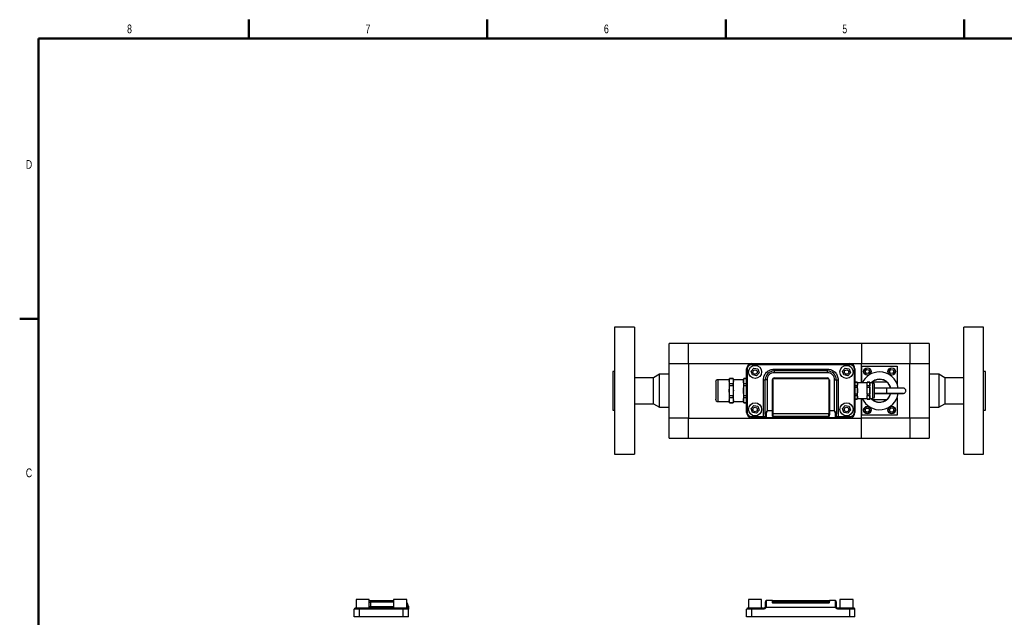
# Model space of a CAD drawing. Header units: inches. Extents: x 0.2 to 33.8, y 0.2 to 21.8.
# Tile 2 of 8: x 0.2 to 17.7, y 11.2 to 21.8. Entities that reach past the tile are written whole.
import ezdxf

# ---------------------------------------------------------------- set-up
doc = ezdxf.new("R2010")
doc.units = ezdxf.units.IN
doc.header["$MEASUREMENT"] = 0
doc.styles.add('SLDTEXTSTYLE0', font='TXT', dxfattribs={"width": 0.75})

msp = doc.modelspace()

# ---------------------------------------------------------------- linework, layer by layer
at = {"color": 7, "linetype": 'Continuous', "lineweight": 50}
for p, q in [((4.25, 21.5), (4.25, 21.835)), ((8.5, 21.5), (8.5, 21.835)), ((12.75, 21.5), (12.75, 21.835)), ((17, 21.835), (17, 21.5)), ((17, 21.5), (17, 21.835)), ((0.5, 0.5), (0.5, 21.5)), ((0.5, 21.5), (33.5, 21.5)), ((0.5, 16.5), (0.165, 16.5))]:
    msp.add_line(p, q, dxfattribs=at)
at = {"color": 7, "linetype": 'Continuous', "lineweight": 25}
for p, q in [((11.124, 16.348), (10.77, 16.348)), ((10.77, 16.348), (10.77, 14.084)), ((11.124, 16.348), (11.124, 14.084)), ((17.349, 16.348), (16.994, 16.348)), ((16.994, 14.084), (16.994, 16.348)), ((17.349, 14.084), (17.349, 16.348)), ((12.087, 16.062), (11.743, 16.062)), ((11.743, 15.704), (11.743, 16.062)), ((15.17, 16.062), (12.087, 16.062)), ((12.087, 15.704), (12.087, 16.062)), ((16.032, 16.062), (15.17, 16.062)), ((15.17, 16.062), (15.17, 15.704)), ((16.376, 16.062), (16.032, 16.062)), ((16.032, 16.062), (16.032, 15.704)), ((16.376, 16.062), (16.376, 15.704)), ((11.743, 14.728), (11.743, 15.704)), ((11.743, 15.704), (12.087, 15.704)), ((12.087, 15.704), (12.087, 14.728)), ((12.087, 15.704), (15.17, 15.704)), ((13.218, 15.703), (14.961, 15.703)), ((13.218, 15.703), (13.218, 15.687)), ((13.218, 15.687), (14.961, 15.687)), ((14.961, 15.703), (14.961, 15.687)), ((15.17, 15.356), (15.17, 15.704)), ((15.17, 15.704), (16.032, 15.704)), ((15.18, 15.654), (15.805, 15.654)), ((15.18, 15.356), (15.18, 15.654)), ((15.805, 15.654), (15.805, 15.341)), ((16.032, 15.704), (16.376, 15.704)), ((16.032, 14.728), (16.032, 15.704)), ((16.376, 15.704), (16.376, 14.728)), ((10.77, 15.56), (10.739, 15.56)), ((10.739, 15.56), (10.739, 15.156)), ((11.463, 15.45), (11.124, 15.45)), ((11.569, 15.511), (11.463, 15.45)), ((11.463, 14.982), (11.463, 15.45)), ((11.743, 15.511), (11.569, 15.511)), ((11.569, 14.921), (11.569, 15.511)), ((13.124, 14.828), (13.124, 15.609)), ((13.124, 15.609), (13.14, 15.609)), ((13.14, 14.828), (13.14, 15.609)), ((13.203, 15.566), (13.25, 15.621)), ((13.227, 15.498), (13.203, 15.566)), ((13.298, 15.484), (13.227, 15.498)), ((13.25, 15.621), (13.321, 15.607)), ((13.345, 15.539), (13.298, 15.484)), ((13.321, 15.607), (13.345, 15.539)), ((13.613, 15.57), (13.613, 15.601)), ((13.613, 15.601), (14.566, 15.601)), ((14.566, 15.57), (13.613, 15.57)), ((13.613, 15.57), (13.613, 15.538)), ((14.566, 15.538), (13.613, 15.538)), ((14.566, 15.57), (14.566, 15.601)), ((14.566, 15.538), (14.566, 15.57)), ((14.834, 15.566), (14.881, 15.621)), ((14.858, 15.498), (14.834, 15.566)), ((14.929, 15.484), (14.858, 15.498)), ((14.881, 15.621), (14.952, 15.607)), ((14.976, 15.539), (14.929, 15.484)), ((14.952, 15.607), (14.976, 15.539)), ((15.039, 15.609), (15.039, 14.828)), ((15.039, 15.609), (15.055, 15.609)), ((15.055, 15.609), (15.055, 14.828)), ((15.235, 15.565), (15.26, 15.598)), ((15.251, 15.528), (15.235, 15.565)), ((15.291, 15.522), (15.251, 15.528)), ((15.26, 15.598), (15.3, 15.592)), ((15.316, 15.555), (15.291, 15.522)), ((15.3, 15.592), (15.316, 15.555)), ((15.669, 15.565), (15.694, 15.598)), ((15.685, 15.528), (15.669, 15.565)), ((15.725, 15.522), (15.685, 15.528)), ((15.694, 15.598), (15.734, 15.592)), ((15.75, 15.555), (15.725, 15.522)), ((15.734, 15.592), (15.75, 15.555)), ((16.55, 15.511), (16.376, 15.511)), ((16.656, 15.45), (16.55, 15.511)), ((16.55, 15.511), (16.55, 14.921)), ((16.994, 15.45), (16.656, 15.45)), ((16.656, 15.45), (16.656, 14.982)), ((17.38, 15.56), (17.349, 15.56)), ((17.38, 14.873), (17.38, 15.56)), ((12.814, 15.414), (12.612, 15.414)), ((12.819, 15.435), (12.814, 15.414)), ((12.814, 15.414), (12.814, 15.023)), ((12.881, 15.435), (12.819, 15.435)), ((12.819, 15.435), (12.819, 15.435)), ((12.819, 15.435), (12.881, 15.435)), ((12.819, 15.311), (12.819, 15.342)), ((12.881, 15.342), (12.819, 15.342)), ((12.819, 15.311), (12.881, 15.311)), ((12.887, 15.414), (12.881, 15.435)), ((12.881, 15.435), (12.881, 15.435)), ((12.881, 15.311), (12.881, 15.342)), ((13.068, 15.414), (12.887, 15.414)), ((12.887, 15.121), (12.887, 15.414)), ((13.074, 15.435), (13.068, 15.414)), ((13.068, 15.414), (13.068, 15.023)), ((13.124, 15.435), (13.074, 15.435)), ((13.074, 15.435), (13.074, 15.435)), ((13.074, 15.435), (13.124, 15.435)), ((13.074, 15.311), (13.074, 15.342)), ((13.124, 15.342), (13.074, 15.342)), ((13.074, 15.311), (13.124, 15.311)), ((13.425, 14.75), (13.425, 15.413)), ((13.425, 15.413), (13.457, 15.413)), ((13.457, 14.803), (13.457, 15.413)), ((13.488, 15.413), (13.457, 15.413)), ((13.488, 15.413), (13.488, 14.86)), ((13.582, 14.86), (13.582, 15.413)), ((13.589, 15.413), (13.589, 14.808)), ((13.613, 15.445), (14.566, 15.445)), ((13.613, 15.437), (13.613, 15.445)), ((13.613, 15.437), (14.566, 15.437)), ((14.566, 15.445), (14.566, 15.437)), ((14.59, 15.413), (14.59, 14.808)), ((14.598, 15.413), (14.598, 14.86)), ((14.691, 14.86), (14.691, 15.413)), ((14.691, 15.413), (14.723, 15.413)), ((14.723, 15.413), (14.723, 14.803)), ((14.723, 15.413), (14.754, 15.413)), ((14.754, 15.413), (14.754, 14.75)), ((15.095, 15.37), (15.055, 15.37)), ((15.055, 15.37), (15.095, 15.37)), ((15.095, 15.305), (15.055, 15.305)), ((15.055, 15.283), (15.095, 15.283)), ((15.099, 15.356), (15.095, 15.37)), ((15.095, 15.37), (15.095, 15.37)), ((15.095, 15.283), (15.095, 15.305)), ((15.273, 15.356), (15.099, 15.356)), ((15.099, 15.082), (15.099, 15.355)), ((15.318, 15.37), (15.275, 15.37)), ((15.275, 15.37), (15.318, 15.37)), ((15.275, 15.37), (15.275, 15.37)), ((15.275, 15.283), (15.275, 15.305)), ((15.318, 15.305), (15.275, 15.305)), ((15.275, 15.283), (15.318, 15.283)), ((15.322, 15.356), (15.318, 15.37)), ((15.318, 15.37), (15.318, 15.37)), ((15.318, 15.283), (15.318, 15.305)), ((15.376, 15.356), (15.322, 15.356)), ((15.322, 15.082), (15.322, 15.355)), ((15.346, 15.356), (15.364, 15.372)), ((15.621, 15.372), (15.364, 15.372)), ((15.404, 15.11), (15.404, 15.327)), ((10.739, 15.156), (10.739, 14.873)), ((12.819, 15.095), (12.819, 15.126)), ((12.881, 15.126), (12.819, 15.126)), ((12.819, 15.095), (12.881, 15.095)), ((12.881, 15.095), (12.881, 15.126)), ((12.887, 15.023), (12.887, 15.121)), ((13.124, 15.126), (13.074, 15.126)), ((13.074, 15.095), (13.074, 15.126)), ((13.074, 15.095), (13.124, 15.095)), ((15.095, 15.154), (15.055, 15.154)), ((15.055, 15.132), (15.095, 15.132)), ((15.095, 15.132), (15.095, 15.154)), ((15.318, 15.154), (15.275, 15.154)), ((15.275, 15.154), (15.275, 15.132)), ((15.275, 15.132), (15.318, 15.132)), ((15.318, 15.132), (15.318, 15.154)), ((15.617, 15.265), (15.404, 15.265)), ((15.404, 15.172), (15.617, 15.172)), ((15.404, 15.168), (15.779, 15.169)), ((11.124, 14.982), (11.463, 14.982)), ((11.463, 14.982), (11.569, 14.921)), ((11.569, 14.921), (11.743, 14.921)), ((12.612, 15.023), (12.814, 15.023)), ((12.814, 15.023), (12.819, 15.002)), ((12.819, 15.002), (12.819, 15.003)), ((12.881, 15.003), (12.819, 15.003)), ((12.819, 15.002), (12.881, 15.002)), ((12.881, 15.002), (12.887, 15.023)), ((12.881, 15.002), (12.881, 15.003)), ((12.887, 15.023), (13.068, 15.023)), ((13.068, 15.023), (13.074, 15.002)), ((13.074, 15.002), (13.074, 15.003)), ((13.124, 15.003), (13.074, 15.003)), ((13.074, 15.002), (13.124, 15.002)), ((13.203, 14.898), (13.25, 14.953)), ((13.25, 14.953), (13.321, 14.939)), ((13.321, 14.939), (13.345, 14.871)), ((14.834, 14.898), (14.881, 14.953)), ((14.881, 14.953), (14.952, 14.939)), ((14.952, 14.939), (14.976, 14.871)), ((15.055, 15.067), (15.095, 15.067)), ((15.095, 15.067), (15.055, 15.067)), ((15.095, 15.067), (15.099, 15.081)), ((15.095, 15.067), (15.095, 15.067)), ((15.099, 15.081), (15.273, 15.081)), ((15.17, 14.728), (15.17, 15.081)), ((15.18, 14.779), (15.18, 15.081)), ((15.275, 15.067), (15.318, 15.067)), ((15.318, 15.067), (15.275, 15.067)), ((15.275, 15.067), (15.275, 15.067)), ((15.318, 15.067), (15.322, 15.081)), ((15.318, 15.067), (15.318, 15.067)), ((15.322, 15.081), (15.376, 15.081)), ((15.364, 15.06), (15.341, 15.081)), ((15.364, 15.06), (15.621, 15.06)), ((15.805, 15.091), (15.805, 14.779)), ((16.376, 14.921), (16.55, 14.921)), ((16.55, 14.921), (16.656, 14.982)), ((16.656, 14.982), (16.994, 14.982)), ((10.739, 14.873), (10.77, 14.873)), ((13.124, 14.828), (13.14, 14.828)), ((13.227, 14.83), (13.203, 14.898)), ((13.425, 14.75), (13.218, 14.75)), ((13.218, 14.735), (13.218, 14.75)), ((13.298, 14.816), (13.227, 14.83)), ((13.345, 14.871), (13.298, 14.816)), ((13.455, 14.75), (13.425, 14.75)), ((13.425, 14.735), (13.425, 14.75)), ((13.458, 14.81), (13.457, 14.803)), ((13.472, 14.795), (13.472, 14.736)), ((13.582, 14.86), (13.488, 14.86)), ((13.582, 14.79), (13.582, 14.86)), ((14.59, 14.808), (13.589, 14.808)), ((13.589, 14.808), (13.589, 14.758)), ((14.59, 14.758), (13.589, 14.758)), ((14.59, 14.758), (14.59, 14.808)), ((14.691, 14.86), (14.598, 14.86)), ((14.598, 14.86), (14.598, 14.79)), ((14.707, 14.736), (14.707, 14.795)), ((14.723, 14.803), (14.721, 14.81)), ((14.754, 14.75), (14.724, 14.75)), ((14.754, 14.735), (14.754, 14.75)), ((14.961, 14.75), (14.754, 14.75)), ((14.858, 14.83), (14.834, 14.898)), ((14.929, 14.816), (14.858, 14.83)), ((14.976, 14.871), (14.929, 14.816)), ((14.961, 14.735), (14.961, 14.75)), ((15.055, 14.828), (15.039, 14.828)), ((15.805, 14.779), (15.18, 14.779)), ((15.235, 14.877), (15.26, 14.91)), ((15.251, 14.84), (15.235, 14.877)), ((15.291, 14.834), (15.251, 14.84)), ((15.26, 14.91), (15.3, 14.904)), ((15.316, 14.867), (15.291, 14.834)), ((15.3, 14.904), (15.316, 14.867)), ((15.669, 14.877), (15.694, 14.91)), ((15.685, 14.84), (15.669, 14.877)), ((15.725, 14.834), (15.685, 14.84)), ((15.694, 14.91), (15.734, 14.904)), ((15.75, 14.867), (15.725, 14.834)), ((15.734, 14.904), (15.75, 14.867)), ((17.349, 14.873), (17.38, 14.873)), ((11.743, 14.37), (11.743, 14.728)), ((12.087, 14.728), (11.743, 14.728)), ((12.087, 14.37), (12.087, 14.728)), ((12.087, 14.728), (15.17, 14.728)), ((13.425, 14.735), (13.218, 14.735)), ((13.472, 14.736), (13.469, 14.735)), ((14.71, 14.735), (13.469, 14.735)), ((14.71, 14.735), (14.707, 14.736)), ((14.961, 14.735), (14.754, 14.735)), ((15.17, 14.37), (15.17, 14.728)), ((16.032, 14.728), (15.17, 14.728)), ((16.376, 14.728), (16.032, 14.728)), ((16.032, 14.728), (16.032, 14.37)), ((16.376, 14.728), (16.376, 14.37)), ((11.743, 14.37), (12.087, 14.37)), ((12.087, 14.37), (15.17, 14.37)), ((15.17, 14.37), (16.032, 14.37)), ((16.032, 14.37), (16.376, 14.37)), ((10.77, 14.084), (11.124, 14.084)), ((16.994, 14.084), (17.349, 14.084)), ((6.163, 11.495), (6.163, 11.338)), ((6.397, 11.495), (6.163, 11.495)), ((6.397, 11.338), (6.397, 11.495)), ((6.397, 11.478), (6.419, 11.478)), ((6.419, 11.478), (6.419, 11.447)), ((6.419, 11.478), (6.831, 11.478)), ((6.419, 11.447), (6.419, 11.37)), ((6.831, 11.495), (6.831, 11.338)), ((7.065, 11.495), (6.831, 11.495)), ((7.065, 11.338), (7.065, 11.495)), ((13.157, 11.495), (13.157, 11.338)), ((13.391, 11.495), (13.157, 11.495)), ((13.391, 11.338), (13.391, 11.495)), ((13.472, 11.461), (13.472, 11.372)), ((13.488, 11.478), (13.485, 11.477)), ((13.582, 11.478), (13.488, 11.478)), ((13.582, 11.457), (13.582, 11.478)), ((13.582, 11.478), (13.613, 11.478)), ((13.589, 11.463), (13.589, 11.452)), ((13.589, 11.452), (13.589, 11.426)), ((14.59, 11.452), (13.589, 11.452)), ((14.59, 11.426), (13.589, 11.426)), ((13.613, 11.478), (14.566, 11.478)), ((13.613, 11.471), (13.613, 11.478)), ((13.613, 11.463), (13.613, 11.471)), ((14.566, 11.471), (13.613, 11.471)), ((13.613, 11.463), (14.566, 11.463)), ((14.566, 11.478), (14.598, 11.478)), ((14.566, 11.471), (14.566, 11.478)), ((14.566, 11.471), (14.566, 11.463)), ((14.59, 11.463), (14.59, 11.452)), ((14.59, 11.426), (14.59, 11.452)), ((14.598, 11.478), (14.598, 11.457)), ((14.691, 11.478), (14.598, 11.478)), ((14.694, 11.477), (14.691, 11.478)), ((14.707, 11.372), (14.707, 11.461)), ((14.788, 11.495), (14.788, 11.338)), ((15.022, 11.495), (14.788, 11.495)), ((15.022, 11.338), (15.022, 11.495)), ((6.224, 11.323), (6.13, 11.323)), ((6.13, 11.182), (6.13, 11.323)), ((6.224, 11.323), (6.224, 11.338)), ((7.004, 11.338), (6.224, 11.338)), ((7.004, 11.323), (6.224, 11.323)), ((6.224, 11.182), (6.224, 11.323)), ((6.419, 11.338), (6.419, 11.37)), ((7.004, 11.323), (7.004, 11.338)), ((7.098, 11.323), (7.004, 11.323)), ((7.004, 11.182), (7.004, 11.323)), ((7.097, 11.372), (7.081, 11.37)), ((7.082, 11.359), (7.082, 11.338)), ((7.097, 11.372), (7.098, 11.353)), ((7.098, 11.182), (7.098, 11.323)), ((13.218, 11.323), (13.124, 11.323)), ((13.124, 11.182), (13.124, 11.323)), ((13.218, 11.323), (13.218, 11.338)), ((13.425, 11.338), (13.218, 11.338)), ((13.218, 11.182), (13.218, 11.323)), ((13.425, 11.323), (13.218, 11.323)), ((13.425, 11.323), (13.425, 11.338)), ((13.469, 11.353), (13.455, 11.359)), ((13.472, 11.372), (13.469, 11.353)), ((14.71, 11.353), (13.469, 11.353)), ((14.71, 11.353), (14.707, 11.372)), ((14.724, 11.359), (14.71, 11.353)), ((14.754, 11.323), (14.754, 11.338)), ((14.961, 11.338), (14.754, 11.338)), ((14.961, 11.323), (14.754, 11.323)), ((14.961, 11.323), (14.961, 11.338)), ((14.961, 11.182), (14.961, 11.323)), ((15.055, 11.323), (14.961, 11.323)), ((15.055, 11.182), (15.055, 11.323)), ((6.224, 11.182), (6.13, 11.182)), ((7.004, 11.182), (6.224, 11.182)), ((7.098, 11.182), (7.004, 11.182)), ((13.218, 11.182), (13.124, 11.182)), ((14.961, 11.182), (13.218, 11.182)), ((15.055, 11.182), (14.961, 11.182))]:
    msp.add_line(p, q, dxfattribs=at)
at = {"color": 8, "linetype": 'Continuous', "lineweight": 25}
for p, q in [((12.612, 15.414), (12.612, 15.023)), ((15.376, 15.081), (15.376, 15.356)), ((15.617, 15.265), (15.617, 15.172)), ((6.397, 11.447), (6.419, 11.447)), ((6.831, 11.447), (6.419, 11.447)), ((6.397, 11.37), (6.419, 11.37)), ((6.419, 11.37), (6.831, 11.37)), ((7.065, 11.37), (7.081, 11.37))]:
    msp.add_line(p, q, dxfattribs=at)
at = {"color": 8, "linetype": 'Continuous', "lineweight": 25, "flags": 128}
msp.add_lwpolyline([(15.772, 15.171), (15.775, 15.17), (15.78, 15.169)], dxfattribs=at)
at = {"color": 7, "linetype": 'Continuous', "lineweight": 25, "flags": 128}
for points in [[(13.472, 14.795), (13.469, 14.795), (13.466, 14.796), (13.463, 14.797), (13.461, 14.798), (13.459, 14.799), (13.458, 14.8), (13.457, 14.802), (13.457, 14.803)], [(14.707, 14.795), (14.71, 14.795), (14.713, 14.796), (14.716, 14.797), (14.718, 14.798), (14.72, 14.799), (14.721, 14.8), (14.722, 14.802), (14.723, 14.803)], [(7.098, 11.353), (7.098, 11.354), (7.097, 11.356), (7.095, 11.356), (7.094, 11.357), (7.091, 11.358), (7.088, 11.358), (7.086, 11.359), (7.082, 11.359)]]:
    msp.add_lwpolyline(points, dxfattribs=at)
at = {"color": 7, "linetype": 'Continuous', "lineweight": 25}
for centre, radius in [((13.274, 15.553), 0.117), ((14.905, 15.553), 0.117), ((15.276, 15.56), 0.0675), ((15.276, 15.56), 0.0625), ((15.71, 15.56), 0.0675), ((15.71, 15.56), 0.0625), ((13.274, 15.55), 0.0394), ((14.905, 15.55), 0.0394), ((15.275, 15.56), 0.0346), ((13.274, 14.885), 0.117), ((13.274, 14.882), 0.0394), ((14.905, 14.885), 0.117), ((14.905, 14.882), 0.0394), ((15.276, 14.872), 0.0675), ((15.276, 14.872), 0.0625), ((15.71, 14.872), 0.0675), ((15.71, 14.872), 0.0625), ((15.275, 14.872), 0.0346)]:
    msp.add_circle(centre, radius, dxfattribs=at)
for centre, radius, start, end in [((13.218, 15.609), 0.0938, 90, 180), ((14.961, 15.609), 0.0938, 0, 90), ((13.613, 15.413), 0.156, 90, 180), ((14.566, 15.413), 0.156, 0, 90), ((15.493, 15.216), 0.337, 90, 155.4812), ((15.493, 15.216), 0.337, 8.082, 90), ((12.612, 15.374), 0.0404, 90, 180), ((13.613, 15.413), 0.0312, 90, 180), ((13.587, 15.306), 0.108, 89.0014, 92.9983), ((14.566, 15.413), 0.0313, 0, 90), ((14.592, 15.306), 0.108, 87.0017, 90.9986), ((15.493, 15.216), 0.205, 90, 137.0629), ((15.493, 15.216), 0.203, 50.4982, 129.5018), ((15.376, 15.327), 0.0283, 0, 90), ((15.493, 15.216), 0.205, 13.1239, 90), ((15.493, 15.216), 0.203, 13.2866, 50.4982), ((15.493, 15.216), 0.337, 203.5865, 351.9336), ((15.493, 15.216), 0.205, 221.0566, 346.6874), ((15.376, 15.11), 0.0283, 270, 0), ((15.493, 15.216), 0.203, 309.5018, 346.5177), ((12.612, 15.063), 0.0404, 180, 270), ((15.493, 15.216), 0.202, 230.4982, 309.5018), ((13.218, 14.828), 0.0938, 180, 270), ((13.47, 14.75), 0.0152, 178.2259, 268.1086), ((13.472, 14.751), 0.0155, 180.3215, 270.3179), ((13.587, 14.7), 0.108, 89.0014, 92.9983), ((14.592, 14.7), 0.108, 87.0017, 90.9986), ((14.707, 14.751), 0.0155, 269.6821, 359.6785), ((14.709, 14.75), 0.0152, 271.8914, 1.7741), ((14.961, 14.828), 0.0938, 270, 0), ((6.973, 11.353), 0.125, 8.5441, 42.4811), ((13.471, 11.446), 0.0146, 85.9403, 175.2623), ((13.589, 11.47), 0.0075, 180.0044, 270.0044), ((13.589, 11.46), 0.0075, 180.0044, 270.0044), ((14.59, 11.47), 0.0075, 269.9956, 359.9956), ((14.59, 11.46), 0.0075, 269.9956, 359.9956), ((14.708, 11.446), 0.0146, 4.7377, 94.0597), ((6.146, 11.323), 0.0156, 90, 180), ((7.082, 11.323), 0.0156, 0, 90), ((13.14, 11.323), 0.0156, 90, 180), ((13.425, 11.37), 0.0313, 270, 339.7164), ((13.468, 11.344), 0.0283, 82.2402, 114.6612), ((14.711, 11.344), 0.0283, 65.3388, 97.7598), ((14.754, 11.37), 0.0313, 200.2836, 270), ((15.039, 11.323), 0.0156, 0, 90)]:
    msp.add_arc(centre, radius, start, end, dxfattribs=at)
for points, knots in [([(13.14, 15.609), (13.141, 15.619), (13.142, 15.634), (13.152, 15.652), (13.162, 15.664), (13.175, 15.675), (13.193, 15.684), (13.208, 15.686), (13.218, 15.687)], [0, 0, 0, 0, 0.239457, 0.368361, 0.5, 0.631639, 0.760543, 1, 1, 1, 1]), ([(14.961, 15.687), (14.971, 15.686), (14.986, 15.684), (15.004, 15.675), (15.017, 15.664), (15.027, 15.652), (15.037, 15.634), (15.038, 15.619), (15.039, 15.609)], [0, 0, 0, 0, 0.239457, 0.368361, 0.5, 0.631639, 0.760543, 1, 1, 1, 1]), ([(13.425, 15.413), (13.426, 15.425), (13.427, 15.448), (13.438, 15.483), (13.455, 15.517), (13.479, 15.547), (13.509, 15.571), (13.543, 15.588), (13.578, 15.599), (13.601, 15.6), (13.613, 15.601)], [0, 0, 0, 0, 0.116516, 0.240011, 0.368641, 0.5, 0.631359, 0.759989, 0.883484, 1, 1, 1, 1]), ([(13.613, 15.538), (13.597, 15.537), (13.573, 15.534), (13.544, 15.518), (13.524, 15.502), (13.508, 15.482), (13.492, 15.453), (13.489, 15.429), (13.488, 15.413)], [0, 0, 0, 0, 0.239457, 0.368361, 0.5, 0.631639, 0.760543, 1, 1, 1, 1]), ([(14.566, 15.601), (14.578, 15.6), (14.601, 15.599), (14.636, 15.588), (14.67, 15.571), (14.7, 15.547), (14.724, 15.517), (14.741, 15.483), (14.752, 15.448), (14.753, 15.425), (14.754, 15.413)], [0, 0, 0, 0, 0.116516, 0.240011, 0.368641, 0.5, 0.631359, 0.759989, 0.883484, 1, 1, 1, 1]), ([(14.691, 15.413), (14.69, 15.429), (14.687, 15.453), (14.671, 15.482), (14.655, 15.502), (14.635, 15.518), (14.606, 15.534), (14.582, 15.537), (14.566, 15.538)], [0, 0, 0, 0, 0.239457, 0.368361, 0.5, 0.631639, 0.760543, 1, 1, 1, 1]), ([(12.572, 15.373), (12.572, 15.373), (12.572, 15.373), (12.572, 15.356), (12.572, 15.323), (12.572, 15.289), (12.572, 15.259), (12.572, 15.227), (12.572, 15.186), (12.572, 15.159), (12.572, 15.141)], [0, 0, 0, 0, 0.070204, 0.249836, 0.429468, 0.526167, 0.624918, 0.723669, 0.820368, 1, 1, 1, 1]), ([(12.819, 15.342), (12.817, 15.357), (12.811, 15.388), (12.817, 15.419), (12.819, 15.435)], [0, 0, 0, 0, 0.496568, 1, 1, 1, 1]), ([(12.819, 15.126), (12.817, 15.157), (12.811, 15.218), (12.817, 15.28), (12.819, 15.311)], [0, 0, 0, 0, 0.496568, 1, 1, 1, 1]), ([(12.881, 15.435), (12.884, 15.419), (12.89, 15.388), (12.884, 15.357), (12.881, 15.342)], [0, 0, 0, 0, 0.496568, 1, 1, 1, 1]), ([(12.881, 15.311), (12.884, 15.281), (12.89, 15.219), (12.884, 15.157), (12.881, 15.126)], [0, 0, 0, 0, 0.496568, 1, 1, 1, 1]), ([(13.074, 15.342), (13.071, 15.357), (13.066, 15.388), (13.071, 15.419), (13.074, 15.435)], [0, 0, 0, 0, 0.496568, 1, 1, 1, 1]), ([(13.074, 15.126), (13.071, 15.157), (13.066, 15.218), (13.071, 15.28), (13.074, 15.311)], [0, 0, 0, 0, 0.496568, 1, 1, 1, 1]), ([(13.589, 15.413), (13.589, 15.416), (13.59, 15.421), (13.593, 15.427), (13.596, 15.43), (13.6, 15.433), (13.605, 15.436), (13.61, 15.437), (13.613, 15.437)], [0, 0, 0, 0, 0.23946, 0.369602, 0.500025, 0.630159, 0.760574, 1, 1, 1, 1]), ([(14.566, 15.437), (14.569, 15.437), (14.574, 15.436), (14.579, 15.433), (14.583, 15.43), (14.586, 15.427), (14.589, 15.421), (14.59, 15.416), (14.59, 15.413)], [0, 0, 0, 0, 0.239426, 0.369557, 0.499975, 0.630114, 0.76054, 1, 1, 1, 1]), ([(15.095, 15.37), (15.097, 15.359), (15.101, 15.337), (15.097, 15.316), (15.095, 15.305)], [0, 0, 0, 0, 0.4965683, 1, 1, 1, 1]), ([(15.095, 15.283), (15.097, 15.262), (15.101, 15.219), (15.097, 15.175), (15.095, 15.154)], [0, 0, 0, 0, 0.4965683, 1, 1, 1, 1]), ([(15.275, 15.305), (15.273, 15.316), (15.269, 15.337), (15.273, 15.359), (15.275, 15.37)], [0, 0, 0, 0, 0.4965683, 1, 1, 1, 1]), ([(15.275, 15.154), (15.273, 15.175), (15.269, 15.218), (15.273, 15.262), (15.275, 15.283)], [0, 0, 0, 0, 0.496568, 1, 1, 1, 1]), ([(15.318, 15.37), (15.32, 15.359), (15.324, 15.337), (15.32, 15.316), (15.318, 15.305)], [0, 0, 0, 0, 0.496568, 1, 1, 1, 1]), ([(15.318, 15.283), (15.32, 15.262), (15.324, 15.219), (15.32, 15.175), (15.318, 15.154)], [0, 0, 0, 0, 0.496568, 1, 1, 1, 1]), ([(12.572, 15.141), (12.572, 15.125), (12.572, 15.1), (12.572, 15.079), (12.572, 15.068), (12.572, 15.063), (12.572, 15.063), (12.572, 15.064)], [0, 0, 0, 0, 0.359028, 0.552299, 0.749671, 0.947044, 1, 1, 1, 1]), ([(12.819, 15.003), (12.817, 15.018), (12.811, 15.049), (12.817, 15.08), (12.819, 15.095)], [0, 0, 0, 0, 0.496568, 1, 1, 1, 1]), ([(12.881, 15.095), (12.884, 15.08), (12.89, 15.049), (12.884, 15.018), (12.881, 15.003)], [0, 0, 0, 0, 0.496568, 1, 1, 1, 1]), ([(13.074, 15.003), (13.071, 15.018), (13.066, 15.049), (13.071, 15.08), (13.074, 15.095)], [0, 0, 0, 0, 0.496568, 1, 1, 1, 1]), ([(15.095, 15.132), (15.097, 15.121), (15.101, 15.1), (15.097, 15.078), (15.095, 15.067)], [0, 0, 0, 0, 0.496568, 1, 1, 1, 1]), ([(15.275, 15.067), (15.273, 15.078), (15.269, 15.1), (15.273, 15.121), (15.275, 15.132)], [0, 0, 0, 0, 0.4965683, 1, 1, 1, 1]), ([(15.318, 15.132), (15.32, 15.121), (15.324, 15.1), (15.32, 15.078), (15.318, 15.067)], [0, 0, 0, 0, 0.496568, 1, 1, 1, 1]), ([(15.779, 15.169), (15.787, 15.169), (15.803, 15.169), (15.826, 15.169), (15.846, 15.169), (15.863, 15.169), (15.878, 15.17), (15.89, 15.17), (15.9, 15.17), (15.907, 15.17), (15.911, 15.17), (15.915, 15.17), (15.917, 15.17), (15.92, 15.171), (15.924, 15.171), (15.928, 15.172), (15.934, 15.174), (15.943, 15.179), (15.953, 15.188), (15.96, 15.202), (15.963, 15.218), (15.96, 15.234), (15.952, 15.248), (15.941, 15.257), (15.931, 15.261), (15.925, 15.263), (15.921, 15.264), (15.917, 15.264), (15.915, 15.264), (15.91, 15.264), (15.902, 15.264), (15.888, 15.265), (15.872, 15.265), (15.854, 15.265), (15.833, 15.265), (15.809, 15.265), (15.782, 15.265), (15.754, 15.265), (15.725, 15.265), (15.698, 15.265), (15.672, 15.265), (15.647, 15.265), (15.628, 15.265), (15.617, 15.265)], [0, 0, 0, 0, 0.032475, 0.066362, 0.099885, 0.132761, 0.164706, 0.195412, 0.224525, 0.251632, 0.276261, 0.297965, 0.317036, 0.325203, 0.330217, 0.334439, 0.340574, 0.351571, 0.368049, 0.385838, 0.403755, 0.421683, 0.439619, 0.457583, 0.46872, 0.475127, 0.48034, 0.489101, 0.505949, 0.53474, 0.579513, 0.61661, 0.656488, 0.691898, 0.728132, 0.765424, 0.803063, 0.84039, 0.876237, 0.911227, 0.936772, 0.963922, 1, 1, 1, 1]), ([(15.617, 15.172), (15.631, 15.172), (15.65, 15.172), (15.677, 15.172), (15.7, 15.172), (15.726, 15.172), (15.753, 15.172), (15.778, 15.171), (15.803, 15.171), (15.825, 15.171), (15.845, 15.171), (15.862, 15.171), (15.877, 15.171), (15.889, 15.171), (15.898, 15.171), (15.905, 15.171), (15.909, 15.171), (15.911, 15.17), (15.911, 15.17), (15.911, 15.17)], [0, 0, 0, 0, 0.0918769, 0.1291757, 0.1905238, 0.2532566, 0.3194672, 0.3871914, 0.4555455, 0.5237627, 0.591207, 0.6572871, 0.7213984, 0.7828667, 0.8408861, 0.8944409, 0.942203, 0.9824177, 1, 1, 1, 1]), ([(13.218, 14.75), (13.208, 14.751), (13.193, 14.753), (13.175, 14.763), (13.162, 14.773), (13.152, 14.785), (13.142, 14.803), (13.141, 14.818), (13.14, 14.828)], [0, 0, 0, 0, 0.2394568, 0.3683607, 0.5, 0.6316393, 0.7605432, 1, 1, 1, 1]), ([(13.457, 14.751), (13.456, 14.751), (13.456, 14.75), (13.455, 14.75), (13.455, 14.75)], [0, 0, 0, 0, 0.496533, 1, 1, 1, 1]), ([(13.457, 14.803), (13.457, 14.797), (13.457, 14.783), (13.457, 14.768), (13.457, 14.756), (13.457, 14.753), (13.457, 14.751)], [0, 0, 0, 0, 0.246946, 0.5, 0.753054, 1, 1, 1, 1]), ([(13.488, 14.86), (13.484, 14.848), (13.476, 14.826), (13.473, 14.806), (13.472, 14.795)], [0, 0, 0, 0, 0.501335, 1, 1, 1, 1]), ([(13.589, 14.758), (13.587, 14.762), (13.583, 14.772), (13.582, 14.784), (13.582, 14.79)], [0, 0, 0, 0, 0.499948, 1, 1, 1, 1]), ([(14.598, 14.79), (14.597, 14.784), (14.596, 14.772), (14.592, 14.762), (14.59, 14.758)], [0, 0, 0, 0, 0.500052, 1, 1, 1, 1]), ([(14.707, 14.795), (14.706, 14.806), (14.703, 14.826), (14.695, 14.848), (14.691, 14.86)], [0, 0, 0, 0, 0.498665, 1, 1, 1, 1]), ([(14.723, 14.751), (14.723, 14.753), (14.723, 14.756), (14.723, 14.768), (14.723, 14.783), (14.723, 14.797), (14.723, 14.803)], [0, 0, 0, 0, 0.246946, 0.5, 0.753054, 1, 1, 1, 1]), ([(14.724, 14.75), (14.724, 14.75), (14.723, 14.75), (14.723, 14.751), (14.723, 14.751)], [0, 0, 0, 0, 0.503465, 1, 1, 1, 1]), ([(15.039, 14.828), (15.038, 14.818), (15.037, 14.803), (15.027, 14.785), (15.017, 14.773), (15.004, 14.763), (14.986, 14.753), (14.971, 14.751), (14.961, 14.75)], [0, 0, 0, 0, 0.239457, 0.368361, 0.5, 0.631639, 0.760543, 1, 1, 1, 1]), ([(13.469, 14.735), (13.467, 14.735), (13.463, 14.735), (13.452, 14.735), (13.439, 14.735), (13.43, 14.735), (13.425, 14.735)], [0, 0, 0, 0, 0.244126, 0.5, 0.755874, 1, 1, 1, 1]), ([(14.754, 14.735), (14.749, 14.735), (14.74, 14.735), (14.727, 14.735), (14.716, 14.735), (14.712, 14.735), (14.71, 14.735)], [0, 0, 0, 0, 0.244126, 0.5, 0.755874, 1, 1, 1, 1]), ([(13.482, 11.477), (13.48, 11.477), (13.475, 11.476), (13.466, 11.471), (13.458, 11.461), (13.457, 11.451), (13.457, 11.447)], [0, 0, 0, 0, 0.148165, 0.432972, 0.740265, 1, 1, 1, 1]), ([(13.457, 11.447), (13.457, 11.443), (13.457, 11.434), (13.457, 11.415), (13.457, 11.393), (13.457, 11.377), (13.457, 11.37)], [0, 0, 0, 0, 0.246946, 0.5, 0.753054, 1, 1, 1, 1]), ([(13.613, 11.471), (13.611, 11.471), (13.607, 11.471), (13.599, 11.471), (13.59, 11.471), (13.584, 11.471), (13.582, 11.47), (13.582, 11.47), (13.582, 11.47)], [0, 0, 0, 0, 0.128329, 0.253696, 0.499986, 0.746284, 0.87166, 1, 1, 1, 1]), ([(13.589, 11.426), (13.587, 11.432), (13.583, 11.444), (13.582, 11.453), (13.582, 11.457)], [0, 0, 0, 0, 0.499948, 1, 1, 1, 1]), ([(13.589, 11.463), (13.589, 11.463), (13.59, 11.463), (13.593, 11.463), (13.596, 11.463), (13.6, 11.463), (13.605, 11.463), (13.61, 11.463), (13.613, 11.463)], [0, 0, 0, 0, 0.23946, 0.369602, 0.500025, 0.630159, 0.760574, 1, 1, 1, 1]), ([(14.598, 11.47), (14.597, 11.47), (14.597, 11.47), (14.594, 11.471), (14.591, 11.471), (14.585, 11.471), (14.577, 11.471), (14.57, 11.471), (14.566, 11.471)], [0, 0, 0, 0, 0.15502, 0.30153, 0.439526, 0.569, 0.801388, 1, 1, 1, 1]), ([(14.566, 11.463), (14.569, 11.463), (14.574, 11.463), (14.579, 11.463), (14.583, 11.463), (14.586, 11.463), (14.589, 11.463), (14.59, 11.463), (14.59, 11.463)], [0, 0, 0, 0, 0.239426, 0.369557, 0.499975, 0.630114, 0.76054, 1, 1, 1, 1]), ([(14.598, 11.457), (14.597, 11.453), (14.596, 11.444), (14.592, 11.432), (14.59, 11.426)], [0, 0, 0, 0, 0.500052, 1, 1, 1, 1]), ([(14.723, 11.447), (14.722, 11.451), (14.721, 11.461), (14.713, 11.471), (14.704, 11.476), (14.699, 11.477), (14.697, 11.477)], [0, 0, 0, 0, 0.2597402, 0.5670281, 0.8518349, 1, 1, 1, 1]), ([(14.723, 11.37), (14.723, 11.377), (14.723, 11.393), (14.723, 11.415), (14.723, 11.434), (14.723, 11.443), (14.723, 11.447)], [0, 0, 0, 0, 0.246946, 0.5, 0.753054, 1, 1, 1, 1]), ([(6.224, 11.338), (6.214, 11.338), (6.199, 11.338), (6.181, 11.338), (6.168, 11.338), (6.158, 11.338), (6.148, 11.338), (6.147, 11.338), (6.146, 11.338)], [0, 0, 0, 0, 0.239457, 0.368361, 0.5, 0.631639, 0.760543, 1, 1, 1, 1]), ([(7.082, 11.338), (7.081, 11.338), (7.08, 11.338), (7.07, 11.338), (7.06, 11.338), (7.047, 11.338), (7.029, 11.338), (7.014, 11.338), (7.004, 11.338)], [0, 0, 0, 0, 0.2394568, 0.3683607, 0.5, 0.6316393, 0.7605432, 1, 1, 1, 1]), ([(7.081, 11.37), (7.082, 11.368), (7.082, 11.364), (7.082, 11.361), (7.082, 11.359)], [0, 0, 0, 0, 0.496533, 1, 1, 1, 1]), ([(7.098, 11.353), (7.098, 11.349), (7.098, 11.341), (7.098, 11.331), (7.098, 11.324), (7.098, 11.323), (7.098, 11.323)], [0, 0, 0, 0, 0.244126, 0.5, 0.755874, 1, 1, 1, 1]), ([(13.218, 11.338), (13.208, 11.338), (13.193, 11.338), (13.175, 11.338), (13.162, 11.338), (13.152, 11.338), (13.142, 11.338), (13.141, 11.338), (13.14, 11.338)], [0, 0, 0, 0, 0.2394568, 0.3683607, 0.5, 0.6316393, 0.7605432, 1, 1, 1, 1]), ([(13.469, 11.353), (13.467, 11.349), (13.463, 11.341), (13.452, 11.331), (13.439, 11.324), (13.43, 11.323), (13.425, 11.323)], [0, 0, 0, 0, 0.244126, 0.5, 0.755874, 1, 1, 1, 1]), ([(13.457, 11.37), (13.456, 11.368), (13.456, 11.364), (13.455, 11.361), (13.455, 11.359)], [0, 0, 0, 0, 0.496533, 1, 1, 1, 1]), ([(14.754, 11.323), (14.749, 11.323), (14.74, 11.324), (14.727, 11.331), (14.716, 11.341), (14.712, 11.349), (14.71, 11.353)], [0, 0, 0, 0, 0.244126, 0.5, 0.755874, 1, 1, 1, 1]), ([(14.724, 11.359), (14.724, 11.361), (14.723, 11.364), (14.723, 11.368), (14.723, 11.37)], [0, 0, 0, 0, 0.503465, 1, 1, 1, 1]), ([(15.039, 11.338), (15.038, 11.338), (15.037, 11.338), (15.027, 11.338), (15.017, 11.338), (15.004, 11.338), (14.986, 11.338), (14.971, 11.338), (14.961, 11.338)], [0, 0, 0, 0, 0.239457, 0.368361, 0.5, 0.631639, 0.760543, 1, 1, 1, 1])]:
    msp.add_open_spline(points, degree=3, knots=knots, dxfattribs=at)
at = {"color": 8, "linetype": 'Continuous', "lineweight": 25}
for points, knots in [([(13.488, 14.86), (13.484, 14.855), (13.476, 14.845), (13.466, 14.83), (13.459, 14.818), (13.458, 14.812), (13.458, 14.81)], [0, 0, 0, 0, 0.290236, 0.579599, 0.891808, 1, 1, 1, 1]), ([(14.721, 14.81), (14.721, 14.812), (14.72, 14.818), (14.713, 14.83), (14.703, 14.845), (14.695, 14.855), (14.691, 14.86)], [0, 0, 0, 0, 0.1081972, 0.4204008, 0.7097638, 1, 1, 1, 1]), ([(7.065, 11.412), (7.069, 11.406), (7.077, 11.392), (7.08, 11.377), (7.081, 11.37)], [0, 0, 0, 0, 0.476068, 1, 1, 1, 1]), ([(13.485, 11.477), (13.482, 11.477), (13.475, 11.475), (13.473, 11.466), (13.472, 11.461)], [0, 0, 0, 0, 0.431699, 1, 1, 1, 1]), ([(14.707, 11.461), (14.706, 11.466), (14.704, 11.475), (14.697, 11.477), (14.694, 11.477)], [0, 0, 0, 0, 0.568301, 1, 1, 1, 1])]:
    msp.add_open_spline(points, degree=3, knots=knots, dxfattribs=at)

# ---------------------------------------------------------------- texts
at = {"color": 7, "linetype": 'Continuous', "lineweight": 0, "char_height": 0.156, "attachment_point": 2, "style": 'SLDTEXTSTYLE0'}
for s, insert in [('8', (2.123, 21.748)), ('7', (6.373, 21.748)), ('6', (10.623, 21.748)), ('5', (14.873, 21.748)), ('D', (0.331, 19.331)), ('C', (0.331, 13.831))]:
    msp.add_mtext(s, dxfattribs=dict(at, insert=insert))

doc.saveas('drawing.dxf')
